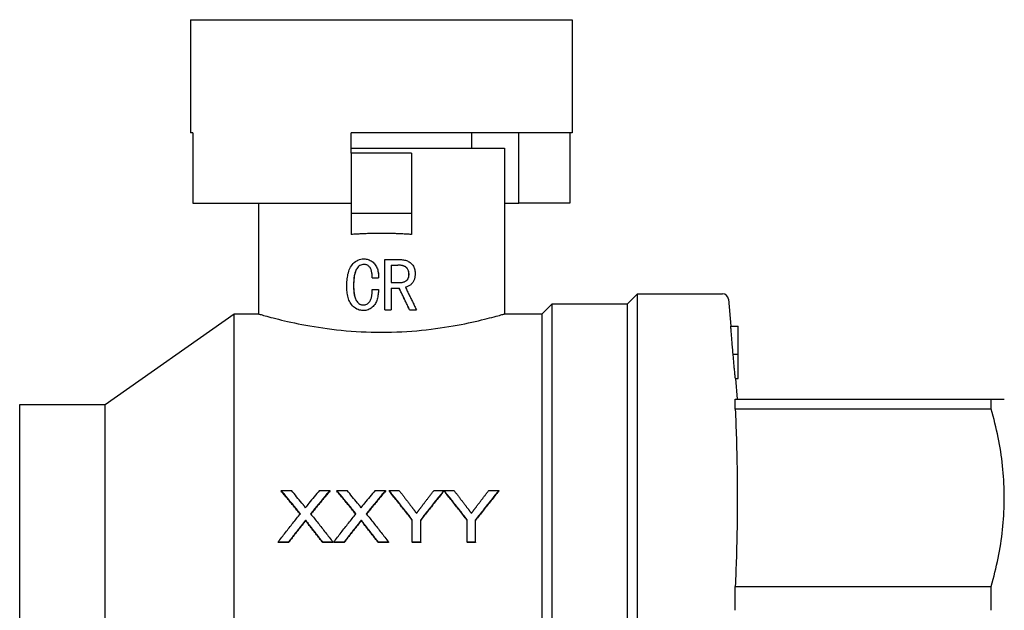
# Model space of a CAD drawing. Header units: millimetres. Extents: x 73 to 3757, y -40 to 445.
# Tile 3 of 9: x 292 to 390, y 170 to 229. Entities that reach past the tile are written whole.
import ezdxf

# ---------------------------------------------------------------- set-up
doc = ezdxf.new("R2010")
doc.units = ezdxf.units.MM
doc.layers.add('DETAIL', color=2, linetype='Continuous')

msp = doc.modelspace()

# ---------------------------------------------------------------- linework, layer by layer
at = {"layer": 'DETAIL'}
for p, q in [((308.672, 229.108), (346.672, 229.108)), ((308.672, 229.108), (308.672, 217.845)), ((346.672, 229.108), (346.672, 217.845)), ((308.911, 217.845), (308.672, 217.845)), ((308.911, 217.845), (308.911, 210.845)), ((324.672, 215.845), (324.672, 217.845)), ((346.672, 217.845), (324.672, 217.845)), ((336.672, 216.345), (336.672, 217.845)), ((341.347, 210.845), (341.347, 217.845)), ((346.434, 217.845), (346.434, 210.845)), ((324.672, 216.345), (339.922, 216.345)), ((324.672, 215.845), (324.672, 209.845)), ((330.672, 215.845), (324.672, 215.845)), ((330.672, 215.845), (330.672, 209.845)), ((339.922, 216.345), (339.922, 199.845)), ((308.911, 210.845), (324.672, 210.845)), ((315.422, 210.845), (315.422, 199.845)), ((339.922, 210.845), (341.347, 210.845)), ((346.434, 210.845), (341.347, 210.845)), ((324.672, 209.845), (324.672, 207.748)), ((330.672, 209.845), (324.672, 209.845)), ((330.672, 209.845), (330.672, 207.748)), ((325.924, 205.315), (325.921, 205.315)), ((328.008, 205.246), (329.473, 205.246)), ((328.008, 200.246), (328.008, 205.246)), ((328.008, 205.246), (328.008, 205.246)), ((328.008, 200.246), (328.008, 205.246)), ((328.633, 204.69), (328.633, 202.954)), ((328.633, 204.69), (329.315, 204.69)), ((326.757, 203.44), (327.382, 203.44)), ((327.383, 203.44), (327.382, 203.44)), ((328.633, 202.954), (329.5, 202.954)), ((330.415, 203.807), (330.419, 203.807)), ((324.907, 202.643), (324.902, 202.643)), ((326.757, 202.26), (327.382, 202.26)), ((327.383, 202.26), (327.382, 202.26)), ((328.633, 202.399), (328.633, 200.246)), ((328.633, 202.399), (329.446, 202.399)), ((352.172, 200.845), (353.172, 201.845)), ((353.172, 113.845), (353.172, 201.845)), ((353.172, 201.845), (361.622, 201.845)), ((362.22, 201.297), (362.455, 198.608)), ((325.879, 200.176), (325.876, 200.176)), ((328.008, 200.246), (328.633, 200.246)), ((328.008, 200.246), (328.008, 200.246)), ((330.482, 200.246), (330.477, 200.246)), ((330.482, 200.246), (331.159, 200.246)), ((343.672, 199.845), (344.672, 200.845)), ((344.672, 114.845), (344.672, 200.845)), ((344.672, 200.845), (352.172, 200.845)), ((352.172, 114.845), (352.172, 200.845)), ((300.172, 190.845), (313.026, 199.845)), ((313.026, 115.845), (313.026, 199.845)), ((313.026, 199.845), (315.422, 199.845)), ((339.922, 199.845), (343.672, 199.845)), ((343.672, 115.845), (343.672, 199.845)), ((362.451, 198.608), (363.172, 198.608)), ((363.172, 195.853), (363.172, 198.608)), ((362.68, 195.853), (363.172, 195.853)), ((363.172, 193.422), (363.172, 195.853)), ((362.904, 193.422), (363.172, 193.422)), ((362.909, 193.422), (363.09, 191.356)), ((362.894, 191.356), (388.373, 191.356)), ((362.894, 190.886), (362.894, 191.356)), ((388.373, 190.373), (388.373, 191.356)), ((389.672, 191.345), (389.672, 191.345)), ((291.667, 124.845), (291.667, 190.845)), ((291.667, 190.845), (300.172, 190.845)), ((300.172, 124.845), (300.172, 190.845)), ((362.894, 190.373), (362.894, 190.886)), ((388.373, 190.373), (362.894, 190.373)), ((317.693, 182.274), (318.712, 182.274)), ((317.693, 182.274), (317.693, 182.216)), ((321.505, 182.274), (322.539, 182.274)), ((322.539, 182.274), (322.539, 182.216)), ((323.231, 182.274), (324.25, 182.274)), ((323.231, 182.274), (323.231, 182.216)), ((327.044, 182.274), (328.077, 182.274)), ((328.077, 182.274), (328.077, 182.216)), ((328.434, 182.274), (329.436, 182.274)), ((328.434, 182.274), (328.434, 182.216)), ((332.895, 182.274), (333.896, 182.274)), ((333.896, 182.274), (333.896, 182.216)), ((333.906, 182.274), (334.897, 182.274)), ((333.906, 182.274), (333.906, 182.216)), ((338.356, 182.274), (339.357, 182.274)), ((339.357, 182.274), (339.357, 182.216)), ((330.742, 177.143), (330.742, 179.371)), ((331.588, 177.143), (331.588, 179.371)), ((336.204, 177.143), (336.204, 179.371)), ((337.05, 177.143), (337.05, 179.371)), ((320.119, 179.315), (320.119, 179.264)), ((325.658, 179.315), (325.658, 179.264)), ((318.417, 177.143), (317.385, 177.143)), ((317.385, 177.143), (317.385, 177.097)), ((318.417, 177.097), (317.385, 177.097)), ((318.417, 177.143), (318.417, 177.097)), ((322.847, 177.143), (321.826, 177.143)), ((321.826, 177.143), (321.826, 177.097)), ((322.847, 177.097), (321.826, 177.097)), ((322.847, 177.143), (322.847, 177.097)), ((323.956, 177.143), (322.923, 177.143)), ((322.923, 177.143), (322.923, 177.097)), ((323.956, 177.097), (322.923, 177.097)), ((323.956, 177.143), (323.956, 177.097)), ((328.385, 177.143), (327.365, 177.143)), ((327.365, 177.143), (327.365, 177.097)), ((328.385, 177.097), (327.365, 177.097)), ((328.385, 177.143), (328.385, 177.097)), ((331.588, 177.143), (330.742, 177.143)), ((330.742, 177.143), (330.742, 177.097)), ((331.588, 177.097), (330.742, 177.097)), ((331.588, 177.143), (331.588, 177.097)), ((337.05, 177.143), (336.204, 177.143)), ((336.204, 177.143), (336.204, 177.097)), ((337.05, 177.097), (336.204, 177.097)), ((337.05, 177.143), (337.05, 177.097)), ((362.894, 172.736), (388.373, 172.736)), ((362.894, 170.357), (362.894, 172.736)), ((388.373, 170.357), (388.373, 172.736))]:
    msp.add_line(p, q, dxfattribs=at)
at = {"layer": 'DETAIL', "flags": 128}
for points in [[(327.672, 207.845), (327.546, 207.845), (327.42, 207.844), (327.294, 207.843), (327.168, 207.842), (327.042, 207.84), (326.916, 207.839), (326.79, 207.836), (326.664, 207.834), (326.538, 207.831), (326.412, 207.828), (326.286, 207.824), (326.161, 207.82), (326.035, 207.816), (325.91, 207.812), (325.785, 207.807), (325.66, 207.802), (325.536, 207.796), (325.412, 207.79), (325.287, 207.784), (325.164, 207.778), (325.04, 207.771), (324.917, 207.764), (324.795, 207.756), (324.672, 207.748)], [(330.672, 207.748), (330.55, 207.756), (330.427, 207.764), (330.304, 207.771), (330.181, 207.778), (330.057, 207.784), (329.933, 207.79), (329.809, 207.796), (329.684, 207.802), (329.559, 207.807), (329.434, 207.812), (329.309, 207.816), (329.184, 207.82), (329.058, 207.824), (328.933, 207.828), (328.807, 207.831), (328.681, 207.834), (328.555, 207.836), (328.429, 207.839), (328.303, 207.84), (328.177, 207.842), (328.05, 207.843), (327.924, 207.844), (327.798, 207.845), (327.672, 207.845)], [(324.229, 202.584), (324.232, 202.752), (324.236, 202.889), (324.243, 203.037), (324.255, 203.188), (324.27, 203.338), (324.29, 203.486), (324.316, 203.643), (324.345, 203.788), (324.382, 203.936), (324.427, 204.085), (324.478, 204.224), (324.533, 204.353), (324.603, 204.489), (324.681, 204.617), (324.767, 204.735), (324.865, 204.85), (324.969, 204.954), (325.084, 205.048), (325.209, 205.13), (325.341, 205.197), (325.48, 205.25), (325.625, 205.287), (325.77, 205.308), (325.921, 205.315)], [(325.921, 205.315), (326.044, 205.31), (326.143, 205.3), (326.252, 205.279), (326.363, 205.249), (326.467, 205.21), (326.566, 205.164), (326.662, 205.108), (326.753, 205.044), (326.841, 204.972), (326.922, 204.893), (326.997, 204.81), (327.065, 204.722), (327.127, 204.628), (327.182, 204.531), (327.229, 204.43), (327.268, 204.327), (327.301, 204.221), (327.329, 204.109), (327.349, 204.003), (327.365, 203.892), (327.376, 203.776), (327.382, 203.665), (327.383, 203.565), (327.382, 203.44)], [(325.924, 205.315), (326.039, 205.311), (326.145, 205.3), (326.255, 205.279), (326.364, 205.249), (326.468, 205.211), (326.568, 205.164), (326.663, 205.108), (326.754, 205.044), (326.84, 204.973), (326.921, 204.896), (326.997, 204.812), (327.066, 204.722), (327.129, 204.628), (327.184, 204.528), (327.232, 204.425), (327.271, 204.319), (327.303, 204.214), (327.329, 204.109), (327.35, 204.001), (327.366, 203.888), (327.376, 203.776), (327.383, 203.656), (327.384, 203.565), (327.383, 203.44)], [(329.473, 205.246), (329.585, 205.243), (329.676, 205.238), (329.775, 205.229), (329.873, 205.215), (329.971, 205.195), (330.071, 205.171), (330.169, 205.14), (330.263, 205.105), (330.351, 205.065), (330.443, 205.015), (330.528, 204.961), (330.605, 204.904), (330.682, 204.835), (330.749, 204.761), (330.808, 204.681), (330.86, 204.593), (330.905, 204.501), (330.94, 204.41), (330.967, 204.316), (330.99, 204.217), (331.007, 204.112), (331.018, 204.011), (331.023, 203.92), (331.026, 203.807)], [(325.927, 204.76), (325.819, 204.753), (325.713, 204.732), (325.612, 204.696), (325.519, 204.648), (325.432, 204.585), (325.349, 204.509), (325.28, 204.429), (325.216, 204.338), (325.162, 204.245), (325.116, 204.149), (325.077, 204.05), (325.042, 203.941), (325.015, 203.838), (324.991, 203.732), (324.971, 203.622), (324.956, 203.525), (324.942, 203.417), (324.93, 203.297), (324.92, 203.19), (324.913, 203.081), (324.908, 202.97), (324.906, 202.885), (324.904, 202.776), (324.902, 202.643)], [(325.929, 204.76), (325.818, 204.752), (325.715, 204.732), (325.614, 204.696), (325.52, 204.646), (325.431, 204.581), (325.353, 204.508), (325.285, 204.429), (325.222, 204.341), (325.166, 204.245), (325.118, 204.145), (325.079, 204.042), (325.046, 203.94), (325.018, 203.833), (324.994, 203.722), (324.975, 203.621), (324.96, 203.52), (324.946, 203.408), (324.934, 203.297), (324.925, 203.19), (324.917, 203.076), (324.913, 202.97), (324.91, 202.885), (324.908, 202.776), (324.907, 202.643)], [(326.757, 203.44), (326.756, 203.528), (326.754, 203.602), (326.751, 203.661), (326.745, 203.736), (326.738, 203.809), (326.729, 203.88), (326.716, 203.961), (326.701, 204.037), (326.683, 204.11), (326.663, 204.179), (326.64, 204.244), (326.615, 204.305), (326.58, 204.377), (326.54, 204.443), (326.497, 204.502), (326.45, 204.556), (326.399, 204.603), (326.344, 204.645), (326.283, 204.681), (326.216, 204.71), (326.144, 204.733), (326.073, 204.748), (326.008, 204.756), (325.927, 204.76)], [(330.415, 203.807), (330.412, 203.885), (330.407, 203.948), (330.398, 204.01), (330.383, 204.076), (330.363, 204.141), (330.338, 204.204), (330.308, 204.265), (330.271, 204.324), (330.229, 204.379), (330.183, 204.429), (330.134, 204.473), (330.085, 204.511), (330.032, 204.544), (329.974, 204.574), (329.912, 204.6), (329.846, 204.623), (329.78, 204.641), (329.713, 204.655), (329.643, 204.667), (329.572, 204.677), (329.514, 204.683), (329.459, 204.687), (329.392, 204.689), (329.312, 204.69)], [(330.419, 203.807), (330.417, 203.882), (330.412, 203.943), (330.402, 204.01), (330.387, 204.076), (330.368, 204.141), (330.343, 204.204), (330.313, 204.264), (330.277, 204.321), (330.236, 204.375), (330.19, 204.426), (330.141, 204.472), (330.089, 204.511), (330.037, 204.544), (329.981, 204.573), (329.921, 204.598), (329.857, 204.621), (329.789, 204.64), (329.716, 204.655), (329.65, 204.667), (329.583, 204.676), (329.517, 204.683), (329.462, 204.687), (329.395, 204.689), (329.315, 204.69)], [(329.497, 202.954), (329.566, 202.957), (329.621, 202.961), (329.675, 202.966), (329.732, 202.975), (329.79, 202.988), (329.848, 203.003), (329.905, 203.022), (329.96, 203.044), (330.013, 203.069), (330.065, 203.096), (330.115, 203.127), (330.164, 203.162), (330.209, 203.202), (330.251, 203.246), (330.287, 203.295), (330.318, 203.347), (330.344, 203.399), (330.364, 203.452), (330.381, 203.508), (330.394, 203.567), (330.404, 203.627), (330.41, 203.682), (330.413, 203.738), (330.415, 203.807)], [(329.5, 202.954), (329.573, 202.957), (329.632, 202.961), (329.678, 202.966), (329.736, 202.975), (329.794, 202.988), (329.852, 203.003), (329.908, 203.022), (329.964, 203.044), (330.017, 203.069), (330.071, 203.098), (330.122, 203.129), (330.168, 203.162), (330.213, 203.201), (330.253, 203.244), (330.289, 203.292), (330.321, 203.343), (330.347, 203.397), (330.369, 203.452), (330.385, 203.506), (330.398, 203.565), (330.408, 203.627), (330.414, 203.687), (330.418, 203.74), (330.419, 203.807)], [(331.026, 203.807), (331.024, 203.724), (331.021, 203.657), (331.014, 203.583), (331.004, 203.507), (330.991, 203.434), (330.975, 203.362), (330.954, 203.288), (330.929, 203.218), (330.901, 203.151), (330.866, 203.082), (330.828, 203.018), (330.788, 202.96), (330.743, 202.905), (330.693, 202.851), (330.639, 202.798), (330.584, 202.75), (330.526, 202.705), (330.464, 202.661), (330.402, 202.622), (330.338, 202.586), (330.271, 202.555), (330.202, 202.528), (330.14, 202.508), (330.061, 202.487)], [(325.876, 200.176), (325.739, 200.182), (325.607, 200.199), (325.472, 200.23), (325.346, 200.272), (325.223, 200.328), (325.102, 200.396), (324.989, 200.474), (324.888, 200.559), (324.789, 200.655), (324.696, 200.761), (324.616, 200.87), (324.546, 200.983), (324.49, 201.093), (324.44, 201.211), (324.394, 201.337), (324.355, 201.471), (324.32, 201.612), (324.291, 201.761), (324.271, 201.894), (324.255, 202.03), (324.243, 202.171), (324.236, 202.306), (324.232, 202.431), (324.229, 202.584)], [(324.902, 202.643), (324.904, 202.52), (324.906, 202.42), (324.908, 202.341), (324.913, 202.239), (324.92, 202.139), (324.93, 202.04), (324.942, 201.931), (324.956, 201.831), (324.971, 201.742), (324.992, 201.64), (325.017, 201.542), (325.044, 201.45), (325.079, 201.352), (325.12, 201.262), (325.166, 201.177), (325.223, 201.094), (325.29, 201.012), (325.356, 200.945), (325.437, 200.878), (325.521, 200.825), (325.606, 200.785), (325.701, 200.755), (325.799, 200.738), (325.898, 200.732)], [(324.907, 202.643), (324.908, 202.52), (324.91, 202.424), (324.913, 202.341), (324.917, 202.243), (324.924, 202.147), (324.934, 202.041), (324.947, 201.931), (324.961, 201.831), (324.977, 201.737), (324.996, 201.644), (325.019, 201.55), (325.048, 201.45), (325.084, 201.352), (325.124, 201.261), (325.171, 201.177), (325.225, 201.097), (325.286, 201.02), (325.359, 200.945), (325.439, 200.879), (325.521, 200.826), (325.609, 200.785), (325.703, 200.755), (325.797, 200.738), (325.9, 200.732)], [(327.382, 202.26), (327.376, 202.115), (327.368, 201.995), (327.361, 201.899), (327.347, 201.774), (327.33, 201.655), (327.31, 201.541), (327.284, 201.419), (327.253, 201.301), (327.218, 201.189), (327.176, 201.076), (327.127, 200.965), (327.071, 200.863), (327.007, 200.765), (326.932, 200.671), (326.847, 200.581), (326.758, 200.501), (326.66, 200.424), (326.562, 200.36), (326.458, 200.304), (326.344, 200.257), (326.231, 200.221), (326.114, 200.196), (326.008, 200.183), (325.876, 200.176)], [(327.383, 202.26), (327.376, 202.115), (327.369, 202), (327.361, 201.899), (327.348, 201.777), (327.332, 201.661), (327.311, 201.541), (327.285, 201.418), (327.253, 201.298), (327.217, 201.183), (327.175, 201.072), (327.127, 200.965), (327.072, 200.863), (327.007, 200.764), (326.932, 200.669), (326.847, 200.58), (326.756, 200.498), (326.661, 200.424), (326.564, 200.36), (326.461, 200.305), (326.349, 200.258), (326.233, 200.221), (326.108, 200.194), (326.011, 200.183), (325.879, 200.176)], [(325.898, 200.732), (325.987, 200.739), (326.058, 200.752), (326.136, 200.778), (326.209, 200.811), (326.278, 200.853), (326.344, 200.902), (326.403, 200.955), (326.464, 201.017), (326.514, 201.078), (326.555, 201.14), (326.593, 201.212), (326.628, 201.293), (326.652, 201.363), (326.674, 201.442), (326.694, 201.529), (326.709, 201.608), (326.722, 201.688), (326.733, 201.771), (326.741, 201.848), (326.747, 201.93), (326.752, 202.015), (326.754, 202.078), (326.756, 202.16), (326.757, 202.26)], [(330.477, 200.246), (330.434, 200.336), (330.392, 200.425), (330.349, 200.515), (330.306, 200.605), (330.263, 200.694), (330.22, 200.784), (330.177, 200.874), (330.135, 200.963), (330.092, 201.053), (330.049, 201.143), (330.006, 201.233), (329.962, 201.322), (329.919, 201.412), (329.876, 201.502), (329.833, 201.591), (329.79, 201.681), (329.747, 201.771), (329.703, 201.86), (329.66, 201.95), (329.617, 202.04), (329.574, 202.13), (329.53, 202.219), (329.487, 202.309), (329.444, 202.399)], [(330.482, 200.246), (330.439, 200.336), (330.396, 200.425), (330.353, 200.515), (330.31, 200.605), (330.268, 200.694), (330.225, 200.784), (330.182, 200.874), (330.139, 200.963), (330.096, 201.053), (330.052, 201.143), (330.009, 201.233), (329.966, 201.322), (329.923, 201.412), (329.88, 201.502), (329.837, 201.591), (329.793, 201.681), (329.75, 201.771), (329.707, 201.86), (329.663, 201.95), (329.62, 202.04), (329.577, 202.13), (329.533, 202.219), (329.49, 202.309), (329.446, 202.399)], [(330.061, 202.487), (330.107, 202.393), (330.154, 202.3), (330.2, 202.206), (330.246, 202.113), (330.292, 202.02), (330.338, 201.926), (330.384, 201.833), (330.43, 201.74), (330.476, 201.646), (330.522, 201.553), (330.567, 201.46), (330.613, 201.366), (330.659, 201.273), (330.705, 201.179), (330.75, 201.086), (330.796, 200.993), (330.842, 200.899), (330.887, 200.806), (330.933, 200.713), (330.978, 200.619), (331.023, 200.526), (331.069, 200.433), (331.114, 200.339), (331.159, 200.246)], [(315.422, 199.845), (315.433, 199.841), (315.465, 199.832), (315.518, 199.816), (315.592, 199.795), (315.687, 199.768), (315.802, 199.735), (315.938, 199.697), (316.093, 199.654), (316.268, 199.606), (316.463, 199.553), (316.677, 199.496), (316.91, 199.435), (317.161, 199.371), (317.429, 199.304), (317.714, 199.234), (318.016, 199.163), (318.334, 199.09), (318.667, 199.015), (319.016, 198.941), (319.379, 198.866), (319.756, 198.791), (320.147, 198.717), (320.551, 198.645), (320.968, 198.574), (321.396, 198.506), (321.835, 198.44), (322.284, 198.378), (322.741, 198.32), (323.207, 198.266), (323.681, 198.216), (324.163, 198.172), (324.652, 198.132), (325.147, 198.098), (325.647, 198.07), (326.15, 198.047), (326.656, 198.031), (327.164, 198.022), (327.672, 198.019)], [(327.672, 198.019), (328.181, 198.022), (328.691, 198.032), (329.2, 198.048), (329.705, 198.07), (330.204, 198.098), (330.697, 198.132), (331.184, 198.172), (331.665, 198.216), (332.141, 198.266), (332.61, 198.321), (333.07, 198.379), (333.52, 198.442), (333.959, 198.507), (334.387, 198.576), (334.803, 198.646), (335.206, 198.719), (335.597, 198.793), (335.975, 198.868), (336.339, 198.943), (336.687, 199.018), (337.02, 199.092), (337.336, 199.165), (337.637, 199.236), (337.921, 199.305), (338.189, 199.372), (338.44, 199.436), (338.672, 199.497), (338.886, 199.554), (339.08, 199.607), (339.255, 199.655), (339.41, 199.698), (339.545, 199.736), (339.66, 199.769), (339.754, 199.796), (339.828, 199.817), (339.88, 199.832), (339.912, 199.842), (339.922, 199.845)], [(362.68, 195.853), (362.667, 196.005), (362.653, 196.157), (362.64, 196.309), (362.627, 196.46), (362.614, 196.61), (362.601, 196.76), (362.589, 196.908), (362.576, 197.056), (362.564, 197.202), (362.551, 197.346), (362.539, 197.488), (362.528, 197.627), (362.516, 197.763), (362.506, 197.893), (362.496, 198.016), (362.486, 198.131), (362.478, 198.238), (362.47, 198.335), (362.464, 198.419), (362.458, 198.487), (362.454, 198.541), (362.452, 198.579), (362.451, 198.601), (362.451, 198.608)], [(362.904, 193.422), (362.902, 193.428), (362.9, 193.446), (362.896, 193.477), (362.892, 193.521), (362.886, 193.577), (362.879, 193.645), (362.872, 193.723), (362.863, 193.811), (362.854, 193.907), (362.844, 194.01), (362.834, 194.121), (362.823, 194.239), (362.812, 194.362), (362.8, 194.489), (362.789, 194.618), (362.777, 194.75), (362.765, 194.884), (362.753, 195.02), (362.741, 195.157), (362.729, 195.296), (362.716, 195.435), (362.704, 195.574), (362.692, 195.714), (362.68, 195.853)], [(388.373, 191.356), (388.471, 191.355), (388.566, 191.355), (388.657, 191.355), (388.745, 191.354), (388.828, 191.354), (388.908, 191.353), (388.985, 191.353), (389.057, 191.352), (389.126, 191.352), (389.191, 191.351), (389.252, 191.351), (389.309, 191.351), (389.362, 191.35), (389.411, 191.35), (389.455, 191.349), (389.496, 191.349), (389.533, 191.348), (389.565, 191.348), (389.593, 191.347), (389.617, 191.347), (389.637, 191.347), (389.652, 191.346), (389.663, 191.346), (389.67, 191.345), (389.672, 191.345)], [(362.894, 190.373), (362.909, 190.013), (362.924, 189.653), (362.938, 189.293), (362.952, 188.933), (362.965, 188.573), (362.977, 188.213), (362.989, 187.853), (363, 187.493), (363.01, 187.133), (363.02, 186.773), (363.029, 186.413), (363.038, 186.053), (363.046, 185.693), (363.053, 185.333), (363.06, 184.974), (363.066, 184.614), (363.071, 184.254), (363.076, 183.894), (363.08, 183.534), (363.083, 183.174), (363.086, 182.814), (363.088, 182.454), (363.09, 182.094), (363.09, 181.734), (363.091, 181.374), (363.09, 181.014), (363.089, 180.654), (363.087, 180.294), (363.084, 179.934), (363.081, 179.574), (363.077, 179.215), (363.072, 178.855), (363.067, 178.495), (363.06, 178.135), (363.054, 177.775), (363.046, 177.415), (363.038, 177.055), (363.03, 176.695), (363.02, 176.335), (363.01, 175.975), (363, 175.615), (362.989, 175.255), (362.977, 174.895), (362.965, 174.535), (362.952, 174.175), (362.938, 173.815), (362.924, 173.456), (362.909, 173.096), (362.894, 172.736)], [(389.672, 181.554), (389.67, 181.907), (389.664, 182.26), (389.653, 182.613), (389.637, 182.966), (389.618, 183.319), (389.594, 183.673), (389.566, 184.027), (389.534, 184.38), (389.498, 184.734), (389.457, 185.088), (389.412, 185.442), (389.363, 185.796), (389.311, 186.149), (389.254, 186.503), (389.193, 186.856), (389.128, 187.209), (389.059, 187.562), (388.986, 187.914), (388.909, 188.267), (388.829, 188.619), (388.745, 188.97), (388.657, 189.322), (388.566, 189.672), (388.471, 190.023), (388.373, 190.373)], [(319.603, 179.959), (319.523, 180.058), (319.443, 180.156), (319.364, 180.254), (319.284, 180.352), (319.205, 180.45), (319.125, 180.547), (319.046, 180.645), (318.966, 180.742), (318.886, 180.839), (318.807, 180.936), (318.727, 181.033), (318.648, 181.129), (318.568, 181.226), (318.488, 181.322), (318.409, 181.418), (318.329, 181.514), (318.25, 181.609), (318.17, 181.705), (318.091, 181.8), (318.011, 181.895), (317.931, 181.99), (317.852, 182.085), (317.772, 182.179), (317.693, 182.274)], [(319.581, 179.933), (319.503, 180.03), (319.424, 180.127), (319.345, 180.224), (319.267, 180.32), (319.188, 180.417), (319.109, 180.513), (319.031, 180.609), (318.952, 180.705), (318.873, 180.801), (318.794, 180.896), (318.716, 180.991), (318.637, 181.087), (318.558, 181.182), (318.48, 181.277), (318.401, 181.371), (318.322, 181.466), (318.244, 181.56), (318.165, 181.654), (318.086, 181.748), (318.007, 181.842), (317.929, 181.936), (317.85, 182.029), (317.771, 182.122), (317.693, 182.216)], [(322.539, 182.274), (322.459, 182.179), (322.38, 182.084), (322.3, 181.989), (322.221, 181.894), (322.141, 181.798), (322.061, 181.703), (321.982, 181.607), (321.902, 181.511), (321.823, 181.415), (321.743, 181.318), (321.664, 181.222), (321.584, 181.125), (321.504, 181.028), (321.425, 180.931), (321.345, 180.834), (321.266, 180.737), (321.186, 180.639), (321.106, 180.541), (321.027, 180.443), (320.947, 180.345), (320.868, 180.247), (320.788, 180.149), (320.709, 180.05), (320.629, 179.951)], [(322.539, 182.216), (322.46, 182.122), (322.381, 182.029), (322.303, 181.935), (322.224, 181.841), (322.145, 181.747), (322.067, 181.652), (321.988, 181.558), (321.909, 181.463), (321.831, 181.368), (321.752, 181.273), (321.673, 181.178), (321.595, 181.083), (321.516, 180.987), (321.437, 180.891), (321.358, 180.796), (321.28, 180.7), (321.201, 180.603), (321.122, 180.507), (321.044, 180.41), (320.965, 180.314), (320.886, 180.217), (320.808, 180.12), (320.729, 180.022), (320.65, 179.925)], [(325.141, 179.959), (325.061, 180.058), (324.982, 180.156), (324.902, 180.254), (324.823, 180.352), (324.743, 180.45), (324.664, 180.547), (324.584, 180.645), (324.504, 180.742), (324.425, 180.839), (324.345, 180.936), (324.266, 181.033), (324.186, 181.129), (324.107, 181.226), (324.027, 181.322), (323.947, 181.418), (323.868, 181.514), (323.788, 181.609), (323.709, 181.705), (323.629, 181.8), (323.549, 181.895), (323.47, 181.99), (323.39, 182.085), (323.311, 182.179), (323.231, 182.274)], [(325.12, 179.933), (325.041, 180.03), (324.962, 180.127), (324.884, 180.224), (324.805, 180.32), (324.726, 180.417), (324.648, 180.513), (324.569, 180.609), (324.49, 180.705), (324.412, 180.801), (324.333, 180.896), (324.254, 180.991), (324.175, 181.087), (324.097, 181.182), (324.018, 181.277), (323.939, 181.371), (323.861, 181.466), (323.782, 181.56), (323.703, 181.654), (323.625, 181.748), (323.546, 181.842), (323.467, 181.936), (323.389, 182.029), (323.31, 182.122), (323.231, 182.216)], [(328.077, 182.274), (327.998, 182.179), (327.918, 182.084), (327.839, 181.989), (327.759, 181.894), (327.679, 181.798), (327.6, 181.703), (327.52, 181.607), (327.441, 181.511), (327.361, 181.415), (327.282, 181.318), (327.202, 181.222), (327.122, 181.125), (327.043, 181.028), (326.963, 180.931), (326.884, 180.834), (326.804, 180.737), (326.725, 180.639), (326.645, 180.541), (326.565, 180.443), (326.486, 180.345), (326.406, 180.247), (326.327, 180.149), (326.247, 180.05), (326.167, 179.951)], [(328.077, 182.216), (327.999, 182.122), (327.92, 182.029), (327.841, 181.935), (327.763, 181.841), (327.684, 181.747), (327.605, 181.652), (327.526, 181.558), (327.448, 181.463), (327.369, 181.368), (327.29, 181.273), (327.212, 181.178), (327.133, 181.083), (327.054, 180.987), (326.976, 180.891), (326.897, 180.796), (326.818, 180.7), (326.74, 180.603), (326.661, 180.507), (326.582, 180.41), (326.503, 180.314), (326.425, 180.217), (326.346, 180.12), (326.267, 180.022), (326.189, 179.925)], [(330.742, 179.371), (330.646, 179.495), (330.55, 179.619), (330.454, 179.742), (330.357, 179.866), (330.261, 179.988), (330.165, 180.111), (330.069, 180.234), (329.973, 180.356), (329.877, 180.478), (329.78, 180.599), (329.684, 180.721), (329.588, 180.842), (329.492, 180.963), (329.396, 181.083), (329.3, 181.204), (329.204, 181.324), (329.107, 181.443), (329.011, 181.563), (328.915, 181.682), (328.819, 181.801), (328.723, 181.919), (328.627, 182.038), (328.53, 182.156), (328.434, 182.274)], [(330.742, 179.32), (330.646, 179.444), (330.55, 179.567), (330.454, 179.69), (330.357, 179.813), (330.261, 179.936), (330.165, 180.058), (330.069, 180.18), (329.973, 180.302), (329.877, 180.424), (329.78, 180.545), (329.684, 180.666), (329.588, 180.787), (329.492, 180.908), (329.396, 181.028), (329.3, 181.148), (329.204, 181.268), (329.107, 181.387), (329.011, 181.506), (328.915, 181.625), (328.819, 181.744), (328.723, 181.862), (328.627, 181.98), (328.53, 182.098), (328.434, 182.216)], [(329.436, 182.274), (329.484, 182.211), (329.532, 182.149), (329.581, 182.086), (329.629, 182.023), (329.678, 181.961), (329.726, 181.898), (329.775, 181.835), (329.823, 181.772), (329.872, 181.709), (329.92, 181.646), (329.969, 181.582), (330.017, 181.519), (330.066, 181.456), (330.114, 181.392), (330.163, 181.329), (330.211, 181.265), (330.26, 181.201), (330.308, 181.138), (330.357, 181.074), (330.405, 181.01), (330.454, 180.946), (330.502, 180.882), (330.55, 180.818), (330.599, 180.753)], [(333.896, 182.274), (333.8, 182.156), (333.704, 182.038), (333.607, 181.919), (333.511, 181.801), (333.415, 181.682), (333.319, 181.563), (333.223, 181.443), (333.127, 181.324), (333.03, 181.204), (332.934, 181.083), (332.838, 180.963), (332.742, 180.842), (332.646, 180.721), (332.55, 180.599), (332.454, 180.478), (332.357, 180.356), (332.261, 180.234), (332.165, 180.111), (332.069, 179.988), (331.973, 179.866), (331.877, 179.742), (331.78, 179.619), (331.684, 179.495), (331.588, 179.371)], [(333.896, 182.216), (333.8, 182.098), (333.704, 181.98), (333.607, 181.862), (333.511, 181.744), (333.415, 181.625), (333.319, 181.506), (333.223, 181.387), (333.127, 181.268), (333.03, 181.148), (332.934, 181.028), (332.838, 180.908), (332.742, 180.787), (332.646, 180.666), (332.55, 180.545), (332.454, 180.424), (332.357, 180.302), (332.261, 180.18), (332.165, 180.058), (332.069, 179.936), (331.973, 179.813), (331.877, 179.69), (331.78, 179.567), (331.684, 179.444), (331.588, 179.32)], [(331.777, 180.811), (331.823, 180.873), (331.87, 180.935), (331.917, 180.996), (331.963, 181.058), (332.01, 181.119), (332.056, 181.181), (332.103, 181.242), (332.149, 181.303), (332.196, 181.364), (332.243, 181.426), (332.289, 181.487), (332.336, 181.548), (332.382, 181.608), (332.429, 181.669), (332.475, 181.73), (332.522, 181.791), (332.569, 181.851), (332.615, 181.912), (332.662, 181.972), (332.708, 182.033), (332.755, 182.093), (332.801, 182.153), (332.848, 182.214), (332.895, 182.274)], [(336.204, 179.371), (336.108, 179.495), (336.012, 179.619), (335.916, 179.742), (335.821, 179.866), (335.725, 179.988), (335.629, 180.111), (335.533, 180.234), (335.438, 180.356), (335.342, 180.478), (335.246, 180.599), (335.15, 180.721), (335.055, 180.842), (334.959, 180.963), (334.863, 181.083), (334.767, 181.204), (334.672, 181.324), (334.576, 181.443), (334.48, 181.563), (334.385, 181.682), (334.289, 181.801), (334.193, 181.919), (334.097, 182.038), (334.002, 182.156), (333.906, 182.274)], [(336.204, 179.32), (336.108, 179.444), (336.012, 179.567), (335.916, 179.69), (335.821, 179.813), (335.725, 179.936), (335.629, 180.058), (335.533, 180.18), (335.438, 180.302), (335.342, 180.424), (335.246, 180.545), (335.15, 180.666), (335.055, 180.787), (334.959, 180.908), (334.863, 181.028), (334.767, 181.148), (334.672, 181.268), (334.576, 181.387), (334.48, 181.506), (334.385, 181.625), (334.289, 181.744), (334.193, 181.862), (334.097, 181.98), (334.002, 182.098), (333.906, 182.216)], [(334.897, 182.274), (334.946, 182.211), (334.994, 182.149), (335.042, 182.086), (335.091, 182.023), (335.139, 181.961), (335.188, 181.898), (335.236, 181.835), (335.285, 181.772), (335.333, 181.709), (335.382, 181.646), (335.43, 181.582), (335.479, 181.519), (335.527, 181.456), (335.576, 181.392), (335.624, 181.329), (335.673, 181.265), (335.721, 181.201), (335.77, 181.138), (335.818, 181.074), (335.867, 181.01), (335.915, 180.946), (335.964, 180.882), (336.012, 180.818), (336.061, 180.753)], [(339.357, 182.274), (339.261, 182.156), (339.165, 182.038), (339.069, 181.919), (338.973, 181.801), (338.877, 181.682), (338.78, 181.563), (338.684, 181.443), (338.588, 181.324), (338.492, 181.204), (338.396, 181.083), (338.3, 180.963), (338.204, 180.842), (338.107, 180.721), (338.011, 180.599), (337.915, 180.478), (337.819, 180.356), (337.723, 180.234), (337.627, 180.111), (337.53, 179.988), (337.434, 179.866), (337.338, 179.742), (337.242, 179.619), (337.146, 179.495), (337.05, 179.371)], [(339.357, 182.216), (339.261, 182.098), (339.165, 181.98), (339.069, 181.862), (338.973, 181.744), (338.877, 181.625), (338.78, 181.506), (338.684, 181.387), (338.588, 181.268), (338.492, 181.148), (338.396, 181.028), (338.3, 180.908), (338.204, 180.787), (338.107, 180.666), (338.011, 180.545), (337.915, 180.424), (337.819, 180.302), (337.723, 180.18), (337.627, 180.058), (337.53, 179.936), (337.434, 179.813), (337.338, 179.69), (337.242, 179.567), (337.146, 179.444), (337.05, 179.32)], [(337.238, 180.811), (337.285, 180.873), (337.332, 180.935), (337.378, 180.996), (337.425, 181.058), (337.471, 181.119), (337.518, 181.181), (337.564, 181.242), (337.611, 181.303), (337.658, 181.364), (337.704, 181.426), (337.751, 181.487), (337.797, 181.548), (337.844, 181.608), (337.89, 181.669), (337.937, 181.73), (337.984, 181.791), (338.03, 181.851), (338.077, 181.912), (338.123, 181.972), (338.17, 182.033), (338.216, 182.093), (338.263, 182.153), (338.31, 182.214), (338.356, 182.274)], [(388.373, 172.736), (388.472, 173.087), (388.567, 173.438), (388.658, 173.79), (388.745, 174.141), (388.829, 174.493), (388.91, 174.845), (388.986, 175.197), (389.059, 175.549), (389.127, 175.901), (389.192, 176.253), (389.253, 176.606), (389.31, 176.958), (389.363, 177.311), (389.412, 177.664), (389.457, 178.017), (389.498, 178.37), (389.534, 178.723), (389.566, 179.077), (389.595, 179.43), (389.618, 179.784), (389.638, 180.138), (389.653, 180.491), (389.664, 180.846), (389.67, 181.2), (389.672, 181.554)], [(319.759, 181.018), (319.778, 180.994), (319.795, 180.972), (319.811, 180.954), (319.823, 180.937), (319.836, 180.922), (319.853, 180.901), (319.869, 180.88), (319.884, 180.86), (319.899, 180.841), (319.913, 180.822), (319.926, 180.804), (319.939, 180.787), (319.956, 180.763), (319.972, 180.74), (319.987, 180.719), (319.999, 180.7), (320.011, 180.683), (320.02, 180.667), (320.034, 180.643), (320.046, 180.622), (320.055, 180.604), (320.064, 180.581), (320.069, 180.562), (320.07, 180.537)], [(325.297, 181.018), (325.317, 180.994), (325.334, 180.972), (325.349, 180.954), (325.362, 180.937), (325.374, 180.922), (325.391, 180.901), (325.407, 180.88), (325.423, 180.86), (325.437, 180.841), (325.451, 180.822), (325.465, 180.804), (325.477, 180.787), (325.495, 180.763), (325.511, 180.74), (325.525, 180.719), (325.538, 180.7), (325.549, 180.683), (325.559, 180.667), (325.573, 180.643), (325.584, 180.622), (325.593, 180.604), (325.603, 180.581), (325.607, 180.562), (325.609, 180.537)], [(330.599, 180.753), (330.631, 180.711), (330.663, 180.669), (330.693, 180.629), (330.723, 180.589), (330.753, 180.551), (330.781, 180.513), (330.809, 180.476), (330.836, 180.44), (330.862, 180.405), (330.887, 180.371), (330.912, 180.338), (330.936, 180.306), (330.96, 180.275), (330.982, 180.245), (331.004, 180.216), (331.025, 180.188), (331.045, 180.161), (331.065, 180.134), (331.083, 180.109), (331.102, 180.085), (331.119, 180.061), (331.135, 180.039), (331.151, 180.018), (331.166, 179.997)], [(331.166, 179.997), (331.188, 180.027), (331.21, 180.056), (331.233, 180.086), (331.256, 180.117), (331.279, 180.148), (331.302, 180.179), (331.326, 180.211), (331.35, 180.243), (331.375, 180.275), (331.399, 180.308), (331.424, 180.341), (331.45, 180.375), (331.475, 180.409), (331.501, 180.444), (331.527, 180.479), (331.554, 180.514), (331.581, 180.55), (331.608, 180.586), (331.635, 180.622), (331.663, 180.659), (331.691, 180.697), (331.719, 180.734), (331.748, 180.773), (331.777, 180.811)], [(336.061, 180.753), (336.093, 180.711), (336.124, 180.669), (336.155, 180.629), (336.185, 180.589), (336.214, 180.551), (336.243, 180.513), (336.27, 180.476), (336.297, 180.44), (336.324, 180.405), (336.349, 180.371), (336.374, 180.338), (336.398, 180.306), (336.421, 180.275), (336.444, 180.245), (336.465, 180.216), (336.486, 180.188), (336.507, 180.161), (336.526, 180.134), (336.545, 180.109), (336.563, 180.085), (336.58, 180.061), (336.597, 180.039), (336.613, 180.018), (336.628, 179.997)], [(336.628, 179.997), (336.65, 180.027), (336.672, 180.056), (336.695, 180.086), (336.717, 180.117), (336.741, 180.148), (336.764, 180.179), (336.788, 180.211), (336.812, 180.243), (336.836, 180.275), (336.861, 180.308), (336.886, 180.341), (336.911, 180.375), (336.937, 180.409), (336.963, 180.444), (336.989, 180.479), (337.015, 180.514), (337.042, 180.55), (337.069, 180.586), (337.097, 180.622), (337.124, 180.659), (337.152, 180.697), (337.181, 180.734), (337.209, 180.773), (337.238, 180.811)], [(317.385, 177.143), (317.477, 177.263), (317.57, 177.382), (317.662, 177.502), (317.755, 177.621), (317.847, 177.74), (317.939, 177.859), (318.032, 177.977), (318.124, 178.095), (318.217, 178.214), (318.309, 178.331), (318.401, 178.449), (318.494, 178.567), (318.586, 178.684), (318.679, 178.801), (318.771, 178.918), (318.863, 179.034), (318.956, 179.151), (319.048, 179.267), (319.141, 179.383), (319.233, 179.499), (319.325, 179.614), (319.418, 179.729), (319.51, 179.845), (319.603, 179.959)], [(320.629, 179.951), (320.721, 179.837), (320.814, 179.722), (320.906, 179.607), (320.999, 179.492), (321.091, 179.376), (321.183, 179.261), (321.276, 179.145), (321.368, 179.029), (321.461, 178.913), (321.553, 178.796), (321.645, 178.679), (321.738, 178.562), (321.83, 178.445), (321.923, 178.328), (322.015, 178.21), (322.107, 178.093), (322.2, 177.975), (322.292, 177.856), (322.385, 177.738), (322.477, 177.62), (322.569, 177.501), (322.662, 177.382), (322.754, 177.263), (322.847, 177.143)], [(322.923, 177.143), (323.016, 177.263), (323.108, 177.382), (323.201, 177.502), (323.293, 177.621), (323.385, 177.74), (323.478, 177.859), (323.57, 177.977), (323.663, 178.095), (323.755, 178.214), (323.847, 178.331), (323.94, 178.449), (324.032, 178.567), (324.125, 178.684), (324.217, 178.801), (324.309, 178.918), (324.402, 179.034), (324.494, 179.151), (324.587, 179.267), (324.679, 179.383), (324.771, 179.499), (324.864, 179.614), (324.956, 179.729), (325.049, 179.845), (325.141, 179.959)], [(326.167, 179.951), (326.26, 179.837), (326.352, 179.722), (326.445, 179.607), (326.537, 179.492), (326.629, 179.376), (326.722, 179.261), (326.814, 179.145), (326.907, 179.029), (326.999, 178.913), (327.091, 178.796), (327.184, 178.679), (327.276, 178.562), (327.369, 178.445), (327.461, 178.328), (327.553, 178.21), (327.646, 178.093), (327.738, 177.975), (327.831, 177.856), (327.923, 177.738), (328.015, 177.62), (328.108, 177.501), (328.2, 177.382), (328.293, 177.263), (328.385, 177.143)], [(319.837, 178.959), (319.778, 178.884), (319.719, 178.809), (319.66, 178.734), (319.6, 178.66), (319.541, 178.585), (319.482, 178.509), (319.423, 178.434), (319.364, 178.359), (319.305, 178.284), (319.245, 178.208), (319.186, 178.133), (319.127, 178.057), (319.068, 177.981), (319.009, 177.906), (318.95, 177.83), (318.891, 177.754), (318.831, 177.678), (318.772, 177.602), (318.713, 177.525), (318.654, 177.449), (318.595, 177.373), (318.536, 177.296), (318.477, 177.22), (318.417, 177.143)], [(319.837, 178.909), (319.778, 178.834), (319.719, 178.759), (319.66, 178.685), (319.6, 178.61), (319.541, 178.535), (319.482, 178.46), (319.423, 178.385), (319.364, 178.31), (319.305, 178.235), (319.245, 178.16), (319.186, 178.084), (319.127, 178.009), (319.068, 177.934), (319.009, 177.858), (318.95, 177.782), (318.891, 177.706), (318.831, 177.631), (318.772, 177.555), (318.713, 177.479), (318.654, 177.403), (318.595, 177.326), (318.536, 177.25), (318.477, 177.174), (318.417, 177.097)], [(320.119, 179.315), (320.112, 179.306), (320.105, 179.296), (320.096, 179.285), (320.086, 179.273), (320.076, 179.26), (320.064, 179.246), (320.052, 179.231), (320.039, 179.214), (320.025, 179.197), (320.01, 179.178), (319.994, 179.158), (319.978, 179.138), (319.968, 179.126), (319.958, 179.113), (319.946, 179.098), (319.934, 179.083), (319.921, 179.066), (319.907, 179.048), (319.897, 179.035), (319.887, 179.022), (319.875, 179.007), (319.863, 178.992), (319.85, 178.976), (319.837, 178.959)], [(320.119, 179.264), (320.112, 179.255), (320.105, 179.246), (320.096, 179.235), (320.086, 179.223), (320.076, 179.209), (320.064, 179.195), (320.052, 179.18), (320.039, 179.164), (320.025, 179.146), (320.008, 179.125), (319.991, 179.103), (319.978, 179.087), (319.967, 179.074), (319.956, 179.059), (319.943, 179.043), (319.93, 179.027), (319.918, 179.011), (319.907, 178.998), (319.897, 178.985), (319.887, 178.971), (319.875, 178.957), (319.863, 178.942), (319.85, 178.926), (319.837, 178.909)], [(321.826, 177.143), (321.765, 177.222), (321.704, 177.3), (321.644, 177.379), (321.583, 177.457), (321.522, 177.536), (321.461, 177.614), (321.4, 177.692), (321.339, 177.77), (321.278, 177.848), (321.218, 177.926), (321.157, 178.004), (321.096, 178.081), (321.035, 178.159), (320.974, 178.236), (320.913, 178.314), (320.853, 178.391), (320.792, 178.468), (320.731, 178.546), (320.67, 178.623), (320.609, 178.7), (320.548, 178.777), (320.487, 178.853), (320.427, 178.93), (320.366, 179.007)], [(321.826, 177.097), (321.765, 177.176), (321.704, 177.254), (321.644, 177.333), (321.583, 177.411), (321.522, 177.489), (321.461, 177.567), (321.4, 177.645), (321.339, 177.723), (321.278, 177.8), (321.218, 177.878), (321.157, 177.956), (321.096, 178.033), (321.035, 178.111), (320.974, 178.188), (320.913, 178.265), (320.853, 178.342), (320.792, 178.419), (320.731, 178.496), (320.67, 178.573), (320.609, 178.65), (320.548, 178.727), (320.487, 178.803), (320.427, 178.88), (320.366, 178.956)], [(325.375, 178.959), (325.316, 178.884), (325.257, 178.809), (325.198, 178.734), (325.139, 178.66), (325.08, 178.585), (325.021, 178.509), (324.961, 178.434), (324.902, 178.359), (324.843, 178.284), (324.784, 178.208), (324.725, 178.133), (324.666, 178.057), (324.607, 177.981), (324.547, 177.906), (324.488, 177.83), (324.429, 177.754), (324.37, 177.678), (324.311, 177.602), (324.252, 177.525), (324.193, 177.449), (324.133, 177.373), (324.074, 177.296), (324.015, 177.22), (323.956, 177.143)], [(325.375, 178.909), (325.316, 178.834), (325.257, 178.759), (325.198, 178.685), (325.139, 178.61), (325.08, 178.535), (325.021, 178.46), (324.961, 178.385), (324.902, 178.31), (324.843, 178.235), (324.784, 178.16), (324.725, 178.084), (324.666, 178.009), (324.607, 177.934), (324.547, 177.858), (324.488, 177.782), (324.429, 177.706), (324.37, 177.631), (324.311, 177.555), (324.252, 177.479), (324.193, 177.403), (324.133, 177.326), (324.074, 177.25), (324.015, 177.174), (323.956, 177.097)], [(325.658, 179.315), (325.651, 179.306), (325.643, 179.296), (325.634, 179.285), (325.625, 179.273), (325.614, 179.26), (325.603, 179.246), (325.59, 179.231), (325.577, 179.214), (325.563, 179.197), (325.548, 179.178), (325.533, 179.158), (325.516, 179.138), (325.506, 179.126), (325.496, 179.113), (325.485, 179.098), (325.473, 179.083), (325.46, 179.066), (325.446, 179.048), (325.436, 179.035), (325.425, 179.022), (325.414, 179.007), (325.402, 178.992), (325.389, 178.976), (325.375, 178.959)], [(325.658, 179.264), (325.651, 179.255), (325.643, 179.246), (325.634, 179.235), (325.625, 179.223), (325.614, 179.209), (325.603, 179.195), (325.591, 179.18), (325.577, 179.164), (325.563, 179.146), (325.547, 179.125), (325.529, 179.103), (325.516, 179.087), (325.506, 179.074), (325.494, 179.059), (325.481, 179.043), (325.468, 179.027), (325.456, 179.011), (325.446, 178.998), (325.436, 178.985), (325.425, 178.971), (325.414, 178.957), (325.402, 178.942), (325.389, 178.926), (325.375, 178.909)], [(327.365, 177.143), (327.304, 177.222), (327.243, 177.3), (327.182, 177.379), (327.121, 177.457), (327.06, 177.536), (327, 177.614), (326.939, 177.692), (326.878, 177.77), (326.817, 177.848), (326.756, 177.926), (326.695, 178.004), (326.634, 178.081), (326.574, 178.159), (326.513, 178.236), (326.452, 178.314), (326.391, 178.391), (326.33, 178.468), (326.269, 178.546), (326.208, 178.623), (326.148, 178.7), (326.087, 178.777), (326.026, 178.853), (325.965, 178.93), (325.904, 179.007)], [(327.365, 177.097), (327.304, 177.176), (327.243, 177.254), (327.182, 177.333), (327.121, 177.411), (327.06, 177.489), (327, 177.567), (326.939, 177.645), (326.878, 177.723), (326.817, 177.8), (326.756, 177.878), (326.695, 177.956), (326.634, 178.033), (326.574, 178.111), (326.513, 178.188), (326.452, 178.265), (326.391, 178.342), (326.33, 178.419), (326.269, 178.496), (326.208, 178.573), (326.148, 178.65), (326.087, 178.727), (326.026, 178.803), (325.965, 178.88), (325.904, 178.956)]]:
    msp.add_lwpolyline(points, dxfattribs=at)
at = {"layer": 'DETAIL'}
msp.add_arc((361.622, 201.245), 0.6, 5, 90, dxfattribs=at)
for centre, major_axis, ratio, start_param, end_param in [((319.235, 146.595), (30.58, -53.93), 0.32033, 2.070123, 2.099931), ((320.984, 146.69), (30.399, 53.839), 0.319401, 1.041062, 1.070934), ((324.774, 146.595), (30.58, -53.93), 0.32033, 2.070123, 2.099931), ((326.522, 146.69), (30.399, 53.839), 0.319401, 1.041062, 1.070934), ((320.266, 147.094), (30.791, 53.625), 0.307739, 1.073197, 1.084413), ((325.804, 147.094), (30.791, 53.625), 0.307739, 1.073197, 1.084413), ((345.68, 177.035), (-34.702, 30.13), 0.3669, 1.101224, 1.110678), ((345.643, 177.038), (-34.683, 30.042), 0.367224, 1.10154, 1.110993), ((351.219, 177.035), (-34.702, 30.13), 0.3669, 1.101224, 1.110678), ((351.182, 177.038), (-34.683, 30.042), 0.367224, 1.10154, 1.110993)]:
    msp.add_ellipse(centre, major_axis=major_axis, ratio=ratio, start_param=start_param, end_param=end_param, dxfattribs=at)

doc.saveas('drawing.dxf')
